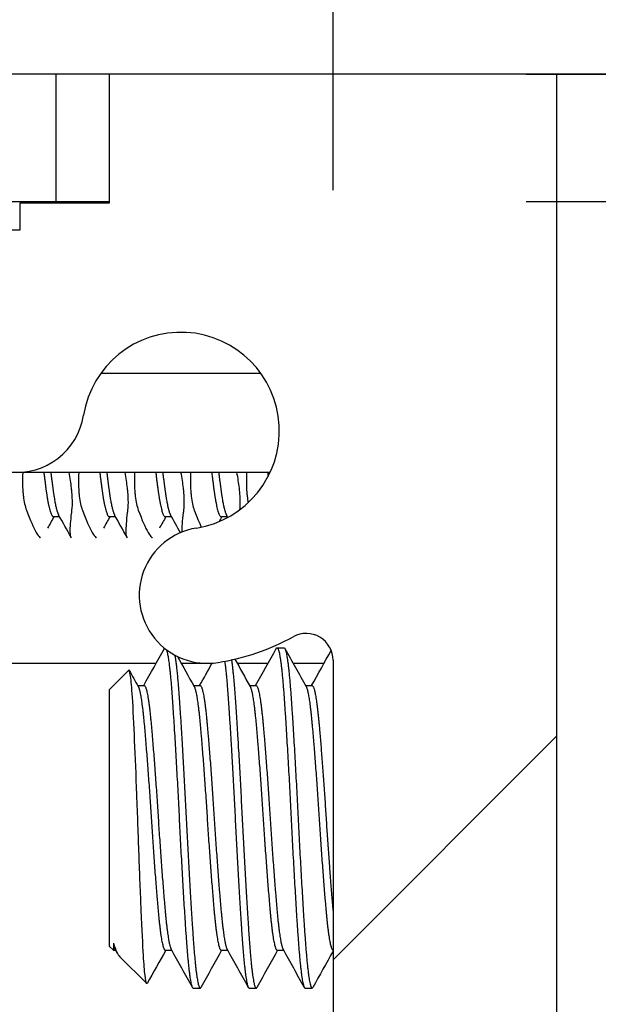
# Model space of a CAD drawing. Header units: millimetres. Extents: x 56 to 1798, y 64 to 1375.
# Tile 30 of 81: x 647 to 655, y 1249 to 1263. Entities that reach past the tile are written whole.
import ezdxf

# ---------------------------------------------------------------- set-up
doc = ezdxf.new("R2010")
doc.units = ezdxf.units.MM
doc.header["$LTSCALE"] = 6.666667
for name, color, linetype, lineweight in [('Dimension (ANSI)', 7, 'Continuous', 25), ('Hatch (ANSI)', 7, 'Continuous', 18), ('Visible (ANSI)', 7, 'Continuous', 25)]:
    doc.layers.add(name, color=color, linetype=linetype, lineweight=lineweight)
doc.styles.add('Note Text (ANSI)', font='tahoma.ttf')
doc.dimstyles.new('Default - mm (ANSI)', dxfattribs={"dimscale": 6.666667, "dimtxt": 1.75, "dimasz": 1.5, "dimexe": 2, "dimexo": 1, "dimgap": 0.8, "dimtad": 0, "dimtih": 1, "dimtoh": 1, "dimrnd": 1e-08, "dimzin": 0, "dimdsep": 46, "dimtxsty": 'Note Text (ANSI)', "dimblk": 'Filled-2', "dimcen": 0.09, "dimdle": 10, "dimclrd": 256, "dimclre": 256, "dimclrt": 256, "dimadec": 1, "dimazin": 0, "dimtfac": 1.741714, "dimtofl": 0, "dimtmove": 0, "dimatfit": 3, "dimldrblk": 'Filled-1', "dimfxl": 1, "dimtolj": 1, "dimtzin": 0, "dimlwd": -1, "dimlwe": -1, "dimarcsym": 0})

# ---------------------------------------------------------------- blocks, each defined once
blk = doc.blocks.new('Filled-2')
at = {"color": 0}
for p, q in [((0, 0), (-1, 0.1667)), ((-1, 0.1667), (-1, -0.1667)), ((-1, 0), (0, 0)), ((-1, -0.1667), (0, 0))]:
    blk.add_line(p, q, dxfattribs=at)
at = {"color": 0, "flags": 128}
blk.add_lwpolyline([(-1, -0.1667), (0, 0), (-1, 0.1667), (-1, -0.1667)], dxfattribs=at)
at = {"color": 0}
blk.add_solid([(-1, -0.1667), (0, 0), (-1, 0.1667), (-1, -0.1667)], dxfattribs=at)
blk = doc.blocks.new('*D14')
at = {"layer": 'Defpoints', "color": 0, "transparency": 16777216}
for p in [(651.04, 1320.637), (235.74, 1253.97), (651.04, 1253.97)]:
    blk.add_point(p, dxfattribs=at)
at = {"layer": 'Dimension (ANSI)', "transparency": 16777216}
for p, q in [((235.74, 1260.637), (235.74, 1333.97)), ((651.04, 1260.637), (651.04, 1333.97)), ((245.74, 1320.637), (395.738, 1320.637)), ((641.04, 1320.637), (491.041, 1320.637))]:
    blk.add_line(p, q, dxfattribs=at)
at = {"layer": 'Dimension (ANSI)', "transparency": 16777216, "xscale": 10, "yscale": 10, "zscale": 10, "rotation": 180}
blk.add_blockref('Filled-2', (235.74, 1320.637), dxfattribs=at)
at = {"layer": 'Dimension (ANSI)', "transparency": 16777216, "xscale": 10, "yscale": 10, "zscale": 10}
blk.add_blockref('Filled-2', (651.04, 1320.637), dxfattribs=at)
at = {"layer": 'Dimension (ANSI)', "transparency": 16777216, "char_height": 11.66667, "attachment_point": 5, "style": 'Note Text (ANSI)'}
for s, insert in [('\\A1; 415.30 mm', (443.39, 1332.046)), ('\\A1;[16.350 in]', (443.39, 1307.672))]:
    blk.add_mtext(s, dxfattribs=dict(at, insert=insert))
blk = doc.blocks.new('Filled-1')
at = {"color": 0}
for p, q in [((0, 0), (-1, 0.3333)), ((-1, 0.3333), (-1, -0.3333)), ((-1, 0), (0, 0)), ((-1, -0.3333), (0, 0))]:
    blk.add_line(p, q, dxfattribs=at)
at = {"color": 0, "flags": 128}
blk.add_lwpolyline([(-1, -0.3333), (0, 0), (-1, 0.3333), (-1, -0.3333)], dxfattribs=at)
at = {"color": 0}
blk.add_solid([(-1, -0.3333), (0, 0), (-1, 0.3333), (-1, -0.3333)], dxfattribs=at)
blk = doc.blocks.new('*D15')
at = {"layer": 'Defpoints', "color": 0, "transparency": 16777216}
for p in [(647.11, 1262.28), (647.11, 1260.476), (689.628, 1260.476)]:
    blk.add_point(p, dxfattribs=at)
at = {"layer": 'Dimension (ANSI)', "transparency": 16777216}
for p, q in [((689.628, 1272.28), (689.628, 1313.055)), ((689.628, 1313.055), (699.628, 1313.055)), ((653.777, 1262.28), (702.961, 1262.28)), ((653.777, 1260.476), (702.961, 1260.476)), ((689.628, 1250.476), (689.628, 1240.476))]:
    blk.add_line(p, q, dxfattribs=at)
at = {"layer": 'Dimension (ANSI)', "transparency": 16777216, "xscale": 10, "yscale": 10, "zscale": 10}
for p, rotation in [((689.628, 1262.28), 270), ((689.628, 1260.476), 90)]:
    blk.add_blockref('Filled-2', p, dxfattribs=dict(at, rotation=rotation))
at = {"layer": 'Dimension (ANSI)', "transparency": 16777216, "char_height": 11.66667, "attachment_point": 5, "style": 'Note Text (ANSI)'}
for s, insert in [('\\A1; 1.80 mm', (738.567, 1324.488)), ('\\A1;[0.071 in]', (738.567, 1300.09))]:
    blk.add_mtext(s, dxfattribs=dict(at, insert=insert))

msp = doc.modelspace()

# ---------------------------------------------------------------- hatches: boundary and pattern name
at = {"layer": 'Hatch (ANSI)'}
h = msp.add_hatch(dxfattribs=at)
h.set_pattern_fill('ANSI31', color=256, scale=169.333333, angle=15, style=0)
h.set_pattern_definition([(60, (0, 0), (-18.33087, 10.58333), [])])
h.paths.add_polyline_path([(239.6688, 1262.2795), (239.6688, 1260.4761), (647.1102, 1260.4761), (647.1102, 1262.2795)])
h = msp.add_hatch(dxfattribs=at)
h.set_pattern_fill('ANSI31', color=256, scale=169.333333, style=0)
h.set_pattern_definition([(45, (0, 0), (-14.9671, 14.9671), [])])
edge = h.paths.add_edge_path()
edge.add_line((647.8645, 1220.4205), (647.8645, 1218.5915))
edge.add_line((647.8645, 1218.5915), (654.2145, 1218.5915))
edge.add_line((654.2145, 1218.5915), (654.2145, 1262.2795))
edge.add_line((654.2145, 1262.2795), (647.8645, 1262.2795))
edge.add_line((647.8645, 1262.2795), (647.8645, 1260.4505))
edge.add_line((647.8645, 1260.4505), (646.5945, 1260.4505))
edge.add_line((646.5945, 1260.4505), (646.5945, 1260.0695))
edge.add_line((646.5945, 1260.0695), (637.7045, 1260.0695))
edge.add_line((637.7045, 1260.0695), (637.7045, 1258.0375))
edge.add_line((637.7045, 1258.0375), (645.2032, 1258.0375))
edge.add_ellipse((645.2032, 1257.6565), major_axis=(0.381, 0), ratio=1, start_angle=357.54327, end_angle=450, ccw=False)
edge.add_ellipse((646.5482, 1257.5988), major_axis=(-0.0414, -0.9643), ratio=1, start_angle=270, end_angle=443.33968)
edge.add_ellipse((648.8805, 1257.2245), major_axis=(0.2214, 1.3794), ratio=1, start_angle=198.23411, end_angle=450, ccw=False)
edge.add_ellipse((649.2548, 1254.8921), major_axis=(-0.1529, 0.953), ratio=1, start_angle=0, end_angle=180)
edge.add_ellipse((648.8805, 1257.2245), major_axis=(3.2854, 0.5272), ratio=1, start_angle=270, end_angle=289.53257)
edge.add_ellipse((650.6585, 1253.9701), major_axis=(0.3344, 0.1827), ratio=1, start_angle=331.35038, end_angle=450, ccw=False)
edge.add_line((651.0395, 1253.9701), (651.0395, 1226.9009))
edge.add_ellipse((650.6585, 1226.9009), major_axis=(0, -0.381), ratio=1, start_angle=331.35038, end_angle=450, ccw=False)
edge.add_ellipse((648.8805, 1223.6465), major_axis=(-2.92, 1.5953), ratio=1, start_angle=270, end_angle=289.53257)
edge.add_ellipse((649.2548, 1225.9789), major_axis=(-0.953, 0.1529), ratio=1, start_angle=270, end_angle=450)
edge.add_ellipse((648.8805, 1223.6465), major_axis=(1.3794, -0.2214), ratio=1, start_angle=198.23411, end_angle=450, ccw=False)
edge.add_ellipse((646.5482, 1223.2722), major_axis=(-0.1529, 0.953), ratio=1, start_angle=270, end_angle=443.33968)
edge.add_ellipse((645.2032, 1223.2145), major_axis=(0.0163, -0.3806), ratio=1, start_angle=357.54327, end_angle=450, ccw=False)
edge.add_line((645.2032, 1222.8335), (637.7045, 1222.8335))
edge.add_line((637.7045, 1222.8335), (637.7045, 1220.8015))
edge.add_line((637.7045, 1220.8015), (646.5945, 1220.8015))
edge.add_line((646.5945, 1220.8015), (646.5945, 1220.4205))
edge.add_line((646.5945, 1220.4205), (647.8645, 1220.4205))

# ---------------------------------------------------------------- linework, layer by layer
at = {"layer": 'Visible (ANSI)'}
for p, q in [((647.1102, 1262.2795), (239.6688, 1262.2795)), ((647.1102, 1260.4761), (647.1102, 1262.2795)), ((647.8645, 1262.2795), (647.1102, 1262.2795)), ((654.2145, 1262.2795), (647.8645, 1262.2795)), ((647.8645, 1262.2795), (647.8645, 1260.4505)), ((654.2145, 1262.2855), (654.2145, 1262.2795)), ((654.2145, 1262.2855), (655.3895, 1262.2855)), ((654.2145, 1218.5915), (654.2145, 1262.2795)), ((239.6688, 1260.4761), (647.1102, 1260.4761)), ((647.8645, 1260.4505), (646.5945, 1260.4505)), ((646.5945, 1260.4505), (646.5945, 1260.0695)), ((647.1102, 1260.4761), (647.8645, 1260.4761)), ((646.5945, 1260.0695), (637.7045, 1260.0695)), ((650.0166, 1258.0375), (647.7445, 1258.0375)), ((650.1464, 1256.6336), (641.8039, 1256.6336)), ((647.0708, 1256.0089), (647.1588, 1256.0089)), ((647.8645, 1256.0089), (647.9526, 1256.0089)), ((648.6583, 1256.0089), (648.7463, 1256.0089)), ((649.452, 1256.0089), (649.5401, 1256.0089)), ((650.2458, 1254.1485), (650.345, 1254.1485)), ((648.5294, 1253.9269), (641.9922, 1253.9269)), ((649.3231, 1253.9269), (648.8864, 1253.9269)), ((650.1169, 1253.9269), (649.6802, 1253.9269)), ((650.9106, 1253.9269), (650.4739, 1253.9269)), ((651.0395, 1253.9701), (651.0395, 1226.9009)), ((647.8645, 1253.5532), (648.1407, 1253.8293)), ((648.2686, 1253.6115), (648.3606, 1253.6115)), ((649.0623, 1253.6115), (649.1544, 1253.6115)), ((649.8561, 1253.6115), (649.9481, 1253.6115)), ((650.6498, 1253.6115), (650.7419, 1253.6115)), ((647.8645, 1253.5532), (647.8645, 1249.9178)), ((647.9229, 1249.9579), (647.9229, 1249.8595)), ((647.8645, 1249.9178), (647.9229, 1249.8595)), ((647.9229, 1249.8595), (647.9566, 1249.8595)), ((647.9829, 1249.8124), (647.9491, 1249.8729)), ((648.6583, 1249.8595), (648.7503, 1249.8595)), ((649.452, 1249.8595), (649.5441, 1249.8595)), ((650.2458, 1249.8595), (650.3378, 1249.8595)), ((648.0146, 1249.7677), (648.396, 1249.3863)), ((649.0552, 1249.3225), (649.1544, 1249.3225)), ((649.8489, 1249.3225), (649.9481, 1249.3225)), ((650.6427, 1249.3225), (650.7419, 1249.3225))]:
    msp.add_line(p, q, dxfattribs=at)
for centre, radius, start, end in [((648.8805, 1257.2245), 1.397, 279.11705, 170.88295), ((646.5482, 1257.5988), 0.9652, 177.54327, 350.88295), ((649.2548, 1254.8921), 0.9652, 99.11705, 279.11705), ((648.8805, 1257.2245), 3.3274, 279.11705, 298.64962), ((650.6585, 1253.9701), 0.381, 0, 118.64962)]:
    msp.add_arc(centre, radius, start, end, dxfattribs=at)
for points, knots in [([(646.6377, 1256.6336), (646.6347, 1256.5741), (646.6339, 1256.5156), (646.636, 1256.4317), (646.6372, 1256.4048), (646.6394, 1256.3713), (646.6399, 1256.3641), (646.6406, 1256.3553), (646.6408, 1256.3537), (646.641, 1256.3511), (646.6411, 1256.3502), (646.6412, 1256.3489), (646.6412, 1256.3486), (646.6412, 1256.3482)], [-0.030535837, -0.030535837, -0.030535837, -0.030535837, -0.012483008, -0.012483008, -0.003628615, -0.003628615, -0.001159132, -0.001159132, -0.00059496, -0.00059496, -0.000274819, -0.000274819, -0.000152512, -0.000152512, -0.000152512, -0.000152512]), ([(647.3358, 1256.3482), (647.3358, 1256.3483), (647.3357, 1256.3483), (647.3357, 1256.3489), (647.3357, 1256.3495), (647.3355, 1256.3511), (647.3354, 1256.3521), (647.3352, 1256.3553), (647.335, 1256.3573), (647.3338, 1256.3704), (647.3327, 1256.3815), (647.3308, 1256.3993), (647.3301, 1256.4057), (647.3214, 1256.483), (647.3097, 1256.5577), (647.2946, 1256.6336)], [-0.034842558, -0.034842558, -0.034842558, -0.034842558, -0.03481885, -0.03481885, -0.034633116, -0.034633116, -0.034264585, -0.034264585, -0.033549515, -0.033549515, -0.029765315, -0.029765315, -0.027595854, -0.027595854, -0.004132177, -0.004132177, -0.004132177, -0.004132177]), ([(647.4315, 1256.6336), (647.4285, 1256.5741), (647.4276, 1256.5156), (647.4297, 1256.4317), (647.4309, 1256.4048), (647.4332, 1256.3713), (647.4337, 1256.3641), (647.4344, 1256.3553), (647.4345, 1256.3537), (647.4347, 1256.3511), (647.4348, 1256.3502), (647.4349, 1256.3489), (647.4349, 1256.3486), (647.435, 1256.3482)], [-0.030535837, -0.030535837, -0.030535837, -0.030535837, -0.012483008, -0.012483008, -0.003628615, -0.003628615, -0.001159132, -0.001159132, -0.00059496, -0.00059496, -0.000274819, -0.000274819, -0.000152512, -0.000152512, -0.000152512, -0.000152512]), ([(648.1295, 1256.3482), (648.1295, 1256.3483), (648.1295, 1256.3483), (648.1294, 1256.3489), (648.1294, 1256.3495), (648.1293, 1256.3511), (648.1292, 1256.3521), (648.1289, 1256.3553), (648.1287, 1256.3573), (648.1275, 1256.3704), (648.1265, 1256.3815), (648.1246, 1256.3993), (648.1239, 1256.4057), (648.1151, 1256.483), (648.1035, 1256.5577), (648.0884, 1256.6336)], [-0.034842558, -0.034842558, -0.034842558, -0.034842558, -0.03481885, -0.03481885, -0.034633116, -0.034633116, -0.034264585, -0.034264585, -0.033549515, -0.033549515, -0.029765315, -0.029765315, -0.027595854, -0.027595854, -0.004132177, -0.004132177, -0.004132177, -0.004132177]), ([(648.2252, 1256.6336), (648.2222, 1256.5741), (648.2214, 1256.5156), (648.2235, 1256.4317), (648.2247, 1256.4048), (648.2269, 1256.3713), (648.2274, 1256.3641), (648.2281, 1256.3553), (648.2283, 1256.3537), (648.2285, 1256.3511), (648.2286, 1256.3502), (648.2287, 1256.3489), (648.2287, 1256.3486), (648.2287, 1256.3482)], [-0.030535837, -0.030535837, -0.030535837, -0.030535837, -0.012483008, -0.012483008, -0.003628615, -0.003628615, -0.001159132, -0.001159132, -0.00059496, -0.00059496, -0.000274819, -0.000274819, -0.000152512, -0.000152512, -0.000152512, -0.000152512]), ([(648.9233, 1256.3482), (648.9233, 1256.3483), (648.9232, 1256.3483), (648.9232, 1256.3489), (648.9232, 1256.3495), (648.923, 1256.3511), (648.9229, 1256.3521), (648.9227, 1256.3553), (648.9225, 1256.3573), (648.9213, 1256.3704), (648.9202, 1256.3815), (648.9183, 1256.3993), (648.9176, 1256.4057), (648.9089, 1256.483), (648.8972, 1256.5577), (648.8821, 1256.6336)], [-0.034842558, -0.034842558, -0.034842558, -0.034842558, -0.03481885, -0.03481885, -0.034633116, -0.034633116, -0.034264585, -0.034264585, -0.033549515, -0.033549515, -0.029765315, -0.029765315, -0.027595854, -0.027595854, -0.004132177, -0.004132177, -0.004132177, -0.004132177]), ([(649.019, 1256.6336), (649.016, 1256.5741), (649.0151, 1256.5156), (649.0172, 1256.4317), (649.0184, 1256.4048), (649.0207, 1256.3713), (649.0212, 1256.3641), (649.0219, 1256.3553), (649.022, 1256.3537), (649.0222, 1256.3511), (649.0223, 1256.3502), (649.0224, 1256.3489), (649.0224, 1256.3486), (649.0225, 1256.3482)], [-0.030535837, -0.030535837, -0.030535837, -0.030535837, -0.012483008, -0.012483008, -0.003628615, -0.003628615, -0.001159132, -0.001159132, -0.00059496, -0.00059496, -0.000274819, -0.000274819, -0.000152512, -0.000152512, -0.000152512, -0.000152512]), ([(649.717, 1256.3482), (649.717, 1256.3483), (649.717, 1256.3483), (649.7169, 1256.3489), (649.7169, 1256.3495), (649.7168, 1256.3511), (649.7167, 1256.3521), (649.7164, 1256.3553), (649.7162, 1256.3573), (649.715, 1256.3704), (649.714, 1256.3815), (649.7121, 1256.3993), (649.7114, 1256.4057), (649.7026, 1256.483), (649.691, 1256.5577), (649.6759, 1256.6336)], [-0.034842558, -0.034842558, -0.034842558, -0.034842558, -0.03481885, -0.03481885, -0.034633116, -0.034633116, -0.034264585, -0.034264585, -0.033549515, -0.033549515, -0.029765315, -0.029765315, -0.027595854, -0.027595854, -0.004132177, -0.004132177, -0.004132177, -0.004132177]), ([(649.8127, 1256.6336), (649.8097, 1256.5741), (649.8089, 1256.5156), (649.811, 1256.4317), (649.8122, 1256.4048), (649.8144, 1256.3713), (649.8149, 1256.3641), (649.8156, 1256.3553), (649.8158, 1256.3537), (649.816, 1256.3511), (649.8161, 1256.3502), (649.8162, 1256.3489), (649.8162, 1256.3486), (649.8162, 1256.3482)], [-0.030535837, -0.030535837, -0.030535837, -0.030535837, -0.012483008, -0.012483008, -0.003628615, -0.003628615, -0.001159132, -0.001159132, -0.00059496, -0.00059496, -0.000274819, -0.000274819, -0.000152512, -0.000152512, -0.000152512, -0.000152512]), ([(646.6412, 1256.3482), (646.6412, 1256.3482), (646.6412, 1256.3481), (646.6413, 1256.3476), (646.6413, 1256.3471), (646.6414, 1256.3457), (646.6415, 1256.3447), (646.6418, 1256.3419), (646.6419, 1256.3401), (646.6429, 1256.3292), (646.6438, 1256.3203), (646.6453, 1256.3063), (646.6459, 1256.3012), (646.6558, 1256.2183), (646.6703, 1256.1518), (646.6898, 1256.0994)], [-0.03487928, -0.03487928, -0.03487928, -0.03487928, -0.034868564, -0.034868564, -0.034697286, -0.034697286, -0.034360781, -0.034360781, -0.03372217, -0.03372217, -0.03054936, -0.03054936, -0.028690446, -0.028690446, -0.000157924, -0.000157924, -0.000157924, -0.000157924]), ([(647.3363, 1256.0994), (647.3415, 1256.1406), (647.3432, 1256.1905), (647.341, 1256.2704), (647.3398, 1256.2944), (647.3375, 1256.326), (647.337, 1256.3326), (647.3364, 1256.3409), (647.3362, 1256.3426), (647.336, 1256.3452), (647.3359, 1256.3462), (647.3358, 1256.3475), (647.3358, 1256.3479), (647.3358, 1256.3482)], [-0.034472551, -0.034472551, -0.034472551, -0.034472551, -0.012435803, -0.012435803, -0.003526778, -0.003526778, -0.001193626, -0.001193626, -0.00060916, -0.00060916, -0.000268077, -0.000268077, -0.000152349, -0.000152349, -0.000152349, -0.000152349]), ([(647.435, 1256.3482), (647.435, 1256.3482), (647.435, 1256.3481), (647.435, 1256.3476), (647.4351, 1256.3471), (647.4352, 1256.3457), (647.4353, 1256.3447), (647.4355, 1256.3419), (647.4357, 1256.3401), (647.4367, 1256.3292), (647.4376, 1256.3203), (647.4391, 1256.3063), (647.4397, 1256.3012), (647.4496, 1256.2183), (647.4641, 1256.1518), (647.4835, 1256.0994)], [-0.03487928, -0.03487928, -0.03487928, -0.03487928, -0.034868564, -0.034868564, -0.034697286, -0.034697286, -0.034360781, -0.034360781, -0.03372217, -0.03372217, -0.03054936, -0.03054936, -0.028690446, -0.028690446, -0.000157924, -0.000157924, -0.000157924, -0.000157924]), ([(648.1301, 1256.0994), (648.1352, 1256.1406), (648.137, 1256.1905), (648.1347, 1256.2704), (648.1335, 1256.2944), (648.1313, 1256.326), (648.1308, 1256.3326), (648.1301, 1256.3409), (648.13, 1256.3426), (648.1298, 1256.3452), (648.1297, 1256.3462), (648.1296, 1256.3475), (648.1295, 1256.3479), (648.1295, 1256.3482)], [-0.034472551, -0.034472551, -0.034472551, -0.034472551, -0.012435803, -0.012435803, -0.003526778, -0.003526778, -0.001193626, -0.001193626, -0.00060916, -0.00060916, -0.000268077, -0.000268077, -0.000152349, -0.000152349, -0.000152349, -0.000152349]), ([(648.2287, 1256.3482), (648.2287, 1256.3482), (648.2287, 1256.3481), (648.2288, 1256.3476), (648.2288, 1256.3471), (648.2289, 1256.3457), (648.229, 1256.3447), (648.2293, 1256.3419), (648.2294, 1256.3401), (648.2304, 1256.3292), (648.2313, 1256.3203), (648.2328, 1256.3063), (648.2334, 1256.3012), (648.2433, 1256.2183), (648.2578, 1256.1518), (648.2773, 1256.0994)], [-0.03487928, -0.03487928, -0.03487928, -0.03487928, -0.034868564, -0.034868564, -0.034697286, -0.034697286, -0.034360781, -0.034360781, -0.03372217, -0.03372217, -0.03054936, -0.03054936, -0.028690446, -0.028690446, -0.000157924, -0.000157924, -0.000157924, -0.000157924]), ([(648.9238, 1256.0994), (648.929, 1256.1406), (648.9307, 1256.1905), (648.9285, 1256.2704), (648.9273, 1256.2944), (648.925, 1256.326), (648.9245, 1256.3326), (648.9239, 1256.3409), (648.9237, 1256.3426), (648.9235, 1256.3452), (648.9234, 1256.3462), (648.9233, 1256.3475), (648.9233, 1256.3479), (648.9233, 1256.3482)], [-0.034472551, -0.034472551, -0.034472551, -0.034472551, -0.012435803, -0.012435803, -0.003526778, -0.003526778, -0.001193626, -0.001193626, -0.00060916, -0.00060916, -0.000268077, -0.000268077, -0.000152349, -0.000152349, -0.000152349, -0.000152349]), ([(649.0225, 1256.3482), (649.0225, 1256.3482), (649.0225, 1256.3481), (649.0225, 1256.3476), (649.0226, 1256.3471), (649.0227, 1256.3457), (649.0228, 1256.3447), (649.023, 1256.3419), (649.0232, 1256.3401), (649.0242, 1256.3292), (649.0251, 1256.3203), (649.0266, 1256.3063), (649.0272, 1256.3012), (649.0371, 1256.2183), (649.0516, 1256.1518), (649.071, 1256.0994)], [-0.03487928, -0.03487928, -0.03487928, -0.03487928, -0.034868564, -0.034868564, -0.034697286, -0.034697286, -0.034360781, -0.034360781, -0.03372217, -0.03372217, -0.03054936, -0.03054936, -0.028690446, -0.028690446, -0.000157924, -0.000157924, -0.000157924, -0.000157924]), ([(649.7184, 1256.1067), (649.7229, 1256.1465), (649.7244, 1256.1938), (649.7222, 1256.2704), (649.721, 1256.2944), (649.7188, 1256.326), (649.7183, 1256.3326), (649.7176, 1256.3409), (649.7175, 1256.3426), (649.7173, 1256.3452), (649.7172, 1256.3462), (649.7171, 1256.3475), (649.717, 1256.3479), (649.717, 1256.3482)], [-0.033191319, -0.033191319, -0.033191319, -0.033191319, -0.012435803, -0.012435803, -0.003526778, -0.003526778, -0.001193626, -0.001193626, -0.00060916, -0.00060916, -0.000268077, -0.000268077, -0.000152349, -0.000152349, -0.000152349, -0.000152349]), ([(649.8162, 1256.3482), (649.8162, 1256.3482), (649.8162, 1256.3481), (649.8163, 1256.3476), (649.8163, 1256.3471), (649.8164, 1256.3457), (649.8165, 1256.3447), (649.8168, 1256.3419), (649.8169, 1256.3401), (649.8179, 1256.3292), (649.8188, 1256.3203), (649.8203, 1256.3063), (649.8209, 1256.3012), (649.8254, 1256.2638), (649.8301, 1256.2334), (649.8358, 1256.2051)], [-0.03487928, -0.03487928, -0.03487928, -0.03487928, -0.034868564, -0.034868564, -0.034697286, -0.034697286, -0.034360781, -0.034360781, -0.03372217, -0.03372217, -0.03054936, -0.03054936, -0.028690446, -0.028690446, -0.0168289, -0.0168289, -0.0168289, -0.0168289]), ([(646.6898, 1256.0994), (646.7425, 1255.9576), (646.79, 1255.8501), (646.8489, 1255.7493), (646.8663, 1255.7259), (646.8832, 1255.711), (646.8859, 1255.7089), (646.8885, 1255.7073)], [-0.27728151, -0.27728151, -0.27728151, -0.27728151, -0.19948661, -0.19948661, -0.16009929, -0.16009929, -0.15219723, -0.15219723, -0.15219723, -0.15219723]), ([(647.3295, 1255.7073), (647.3188, 1255.7177), (647.3127, 1255.7464), (647.3101, 1255.8544), (647.3176, 1255.9453), (647.3334, 1256.0757), (647.3348, 1256.0874), (647.3363, 1256.0994)], [-0.12344145, -0.12344145, -0.12344145, -0.12344145, -0.07290652, -0.07290652, -0.00664461, -0.00664461, -0.00025435, -0.00025435, -0.00025435, -0.00025435]), ([(647.4835, 1256.0994), (647.5362, 1255.9576), (647.5838, 1255.8501), (647.6427, 1255.7493), (647.66, 1255.7259), (647.6769, 1255.711), (647.6797, 1255.7089), (647.6822, 1255.7073)], [-0.27728151, -0.27728151, -0.27728151, -0.27728151, -0.19948661, -0.19948661, -0.16009929, -0.16009929, -0.15219723, -0.15219723, -0.15219723, -0.15219723]), ([(648.1232, 1255.7073), (648.1126, 1255.7177), (648.1064, 1255.7464), (648.1038, 1255.8544), (648.1113, 1255.9453), (648.1272, 1256.0757), (648.1286, 1256.0874), (648.1301, 1256.0994)], [-0.12344145, -0.12344145, -0.12344145, -0.12344145, -0.07290652, -0.07290652, -0.00664461, -0.00664461, -0.00025435, -0.00025435, -0.00025435, -0.00025435]), ([(648.2773, 1256.0994), (648.33, 1255.9576), (648.3775, 1255.8501), (648.4364, 1255.7493), (648.4538, 1255.7259), (648.4707, 1255.711), (648.4734, 1255.7089), (648.476, 1255.7073)], [-0.27728151, -0.27728151, -0.27728151, -0.27728151, -0.19948661, -0.19948661, -0.16009929, -0.16009929, -0.15219723, -0.15219723, -0.15219723, -0.15219723]), ([(648.8991, 1255.7894), (648.8991, 1255.7906), (648.8991, 1255.7919), (648.8976, 1255.8544), (648.9051, 1255.9453), (648.9209, 1256.0757), (648.9223, 1256.0874), (648.9238, 1256.0994)], [-0.074273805, -0.074273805, -0.074273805, -0.074273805, -0.07290652, -0.07290652, -0.006644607, -0.006644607, -0.00025435, -0.00025435, -0.00025435, -0.00025435]), ([(648.396, 1249.3863), (648.3869, 1249.3955), (648.379, 1249.4509), (648.3654, 1249.5706), (648.3577, 1249.6658), (648.3405, 1249.9374), (648.3306, 1250.1463), (648.3135, 1250.5456), (648.3082, 1250.6747), (648.2923, 1251.0717), (648.2818, 1251.3517), (648.2668, 1251.78), (648.2617, 1251.9245), (648.2463, 1252.3394), (648.2357, 1252.5993), (648.2152, 1253.0557), (648.2051, 1253.2731), (648.1849, 1253.5797), (648.176, 1253.679), (648.1562, 1253.822), (648.1472, 1253.8359), (648.1407, 1253.8293)], [-0.53135799, -0.53135799, -0.53135799, -0.53135799, -0.48495847, -0.48495847, -0.42525004, -0.42525004, -0.35006367, -0.35006367, -0.31711145, -0.31711145, -0.25296075, -0.25296075, -0.22004808, -0.22004808, -0.15737762, -0.15737762, -0.09767705, -0.09767705, -0.05355355, -0.05355355, -0.000001, -0.000001, -0.000001, -0.000001])]:
    msp.add_open_spline(points, degree=3, knots=knots, dxfattribs=at)
for points, weights, knots in [([(646.9368, 1256.6336), (646.9548, 1256.4851), (646.9716, 1256.3649), (647.0212, 1256.0089), (647.0708, 1256.0089)], [0.965122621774, 0.972946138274, 1, 0.923879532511, 1], [0.256197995, 0.256197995, 0.256197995, 0.259615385, 0.259615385, 0.269230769, 0.269230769, 0.269230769]), ([(647.036, 1256.6336), (647.0541, 1256.4851), (647.0708, 1256.3649), (647.1078, 1256.0994), (647.147, 1256.0299)], [0.965122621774, 0.972946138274, 1, 0.942105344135, 0.972276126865], [0.256197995, 0.256197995, 0.256197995, 0.259615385, 0.259615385, 0.266928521, 0.266928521, 0.266928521]), ([(647.7306, 1256.6336), (647.7486, 1256.4851), (647.7653, 1256.3649), (647.8149, 1256.0089), (647.8645, 1256.0089)], [0.965122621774, 0.972946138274, 1, 0.923879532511, 1], [0.333121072, 0.333121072, 0.333121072, 0.336538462, 0.336538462, 0.346153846, 0.346153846, 0.346153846]), ([(647.8298, 1256.6336), (647.8478, 1256.4851), (647.8645, 1256.3649), (647.9015, 1256.0994), (647.9407, 1256.0299)], [0.965122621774, 0.972946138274, 1, 0.942105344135, 0.972276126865], [0.333121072, 0.333121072, 0.333121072, 0.336538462, 0.336538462, 0.343851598, 0.343851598, 0.343851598]), ([(648.5243, 1256.6336), (648.5423, 1256.4851), (648.5591, 1256.3649), (648.6087, 1256.0089), (648.6583, 1256.0089)], [0.965122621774, 0.972946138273, 1, 0.923879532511, 1], [0.410044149, 0.410044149, 0.410044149, 0.413461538, 0.413461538, 0.423076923, 0.423076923, 0.423076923]), ([(648.6235, 1256.6336), (648.6416, 1256.4851), (648.6583, 1256.3649), (648.6953, 1256.0994), (648.7345, 1256.0299)], [0.965122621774, 0.972946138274, 1, 0.942105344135, 0.972276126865], [0.410044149, 0.410044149, 0.410044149, 0.413461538, 0.413461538, 0.420774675, 0.420774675, 0.420774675]), ([(649.3181, 1256.6336), (649.3361, 1256.4851), (649.3528, 1256.3649), (649.4024, 1256.0089), (649.452, 1256.0089)], [0.965122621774, 0.972946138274, 1, 0.923879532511, 1], [0.486967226, 0.486967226, 0.486967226, 0.490384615, 0.490384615, 0.5, 0.5, 0.5]), ([(649.4173, 1256.6336), (649.4353, 1256.4851), (649.452, 1256.3649), (649.489, 1256.0994), (649.5282, 1256.0299)], [0.965122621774, 0.972946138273, 1, 0.942105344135, 0.972276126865], [0.486967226, 0.486967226, 0.486967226, 0.490384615, 0.490384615, 0.497697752, 0.497697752, 0.497697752]), ([(650.2458, 1254.1485), (650.2954, 1254.1485), (650.345, 1253.4418), (650.3946, 1252.735), (650.4442, 1251.7355), (650.4938, 1250.736), (650.5434, 1250.0293), (650.5931, 1249.3225), (650.6427, 1249.3225)], [1, 0.923879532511, 1, 0.923879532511, 1, 0.923879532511, 1, 0.923879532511, 1], [0.230769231, 0.230769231, 0.230769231, 0.240384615, 0.240384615, 0.25, 0.25, 0.259615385, 0.259615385, 0.269230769, 0.269230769, 0.269230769]), ([(650.345, 1254.1485), (650.3946, 1254.1485), (650.4442, 1253.4418), (650.4938, 1252.735), (650.5434, 1251.7355), (650.5931, 1250.736), (650.6427, 1250.0293), (650.6923, 1249.3225), (650.7419, 1249.3225)], [1, 0.923879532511, 1, 0.923879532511, 1, 0.923879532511, 1, 0.923879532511, 1], [0.307692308, 0.307692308, 0.307692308, 0.317307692, 0.317307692, 0.326923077, 0.326923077, 0.336538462, 0.336538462, 0.346153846, 0.346153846, 0.346153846]), ([(648.6777, 1254.1185), (648.7187, 1253.9953), (648.7575, 1253.4418), (648.8071, 1252.735), (648.8567, 1251.7355), (648.9063, 1250.736), (648.9559, 1250.0293), (649.0056, 1249.3225), (649.0552, 1249.3225)], [0.97531518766, 0.939377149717, 1, 0.923879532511, 1, 0.923879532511, 1, 0.923879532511, 1], [0.078880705, 0.078880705, 0.078880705, 0.086538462, 0.086538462, 0.096153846, 0.096153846, 0.105769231, 0.105769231, 0.115384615, 0.115384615, 0.115384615]), ([(648.7946, 1254.0438), (648.8268, 1253.8681), (648.8567, 1253.4418), (648.9063, 1252.735), (648.9559, 1251.7355), (649.0056, 1250.736), (649.0552, 1250.0293), (649.1048, 1249.3225), (649.1544, 1249.3225)], [0.964204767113, 0.952655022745, 1, 0.923879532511, 1, 0.923879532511, 1, 0.923879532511, 1], [0.157481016, 0.157481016, 0.157481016, 0.163461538, 0.163461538, 0.173076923, 0.173076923, 0.182692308, 0.182692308, 0.192307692, 0.192307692, 0.192307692]), ([(649.5029, 1253.9558), (649.528, 1253.7726), (649.5513, 1253.4418), (649.6009, 1252.735), (649.6505, 1251.7355), (649.7001, 1250.736), (649.7497, 1250.0293), (649.7993, 1249.3225), (649.8489, 1249.3225)], [0.961962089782, 0.962861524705, 1, 0.923879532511, 1, 0.923879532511, 1, 0.923879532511, 1], [0.158770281, 0.158770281, 0.158770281, 0.163461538, 0.163461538, 0.173076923, 0.173076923, 0.182692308, 0.182692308, 0.192307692, 0.192307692, 0.192307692]), ([(649.5993, 1253.9757), (649.6259, 1253.7917), (649.6505, 1253.4418), (649.7001, 1252.735), (649.7497, 1251.7355), (649.7993, 1250.736), (649.8489, 1250.0293), (649.8985, 1249.3225), (649.9481, 1249.3225)], [0.961973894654, 0.960800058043, 1, 0.923879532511, 1, 0.923879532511, 1, 0.923879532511, 1], [0.235432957, 0.235432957, 0.235432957, 0.240384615, 0.240384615, 0.25, 0.25, 0.259615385, 0.259615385, 0.269230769, 0.269230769, 0.269230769]), ([(648.276, 1253.5981), (648.3192, 1253.5208), (648.3606, 1253.062), (648.4102, 1252.5126), (648.4599, 1251.7355), (648.5095, 1250.9584), (648.5591, 1250.409), (648.6087, 1249.8595), (648.6583, 1249.8595)], [0.980119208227, 0.935635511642, 1, 0.923879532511, 1, 0.923879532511, 1, 0.923879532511, 1], [0.078408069, 0.078408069, 0.078408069, 0.086538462, 0.086538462, 0.096153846, 0.096153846, 0.105769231, 0.105769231, 0.115384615, 0.115384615, 0.115384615]), ([(648.3606, 1253.6115), (648.4102, 1253.6115), (648.4599, 1253.062), (648.5095, 1252.5126), (648.5591, 1251.7355), (648.6087, 1250.9584), (648.6583, 1250.409), (648.6997, 1249.9502), (648.7429, 1249.8729)], [1, 0.923879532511, 1, 0.923879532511, 1, 0.923879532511, 1, 0.935635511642, 0.980119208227], [0.076923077, 0.076923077, 0.076923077, 0.086538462, 0.086538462, 0.096153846, 0.096153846, 0.105769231, 0.105769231, 0.113899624, 0.113899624, 0.113899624]), ([(649.0698, 1253.5981), (649.113, 1253.5208), (649.1544, 1253.062), (649.204, 1252.5126), (649.2536, 1251.7355), (649.3032, 1250.9584), (649.3528, 1250.409), (649.4024, 1249.8595), (649.452, 1249.8595)], [0.980119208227, 0.935635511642, 1, 0.923879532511, 1, 0.923879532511, 1, 0.923879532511, 1], [0.155331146, 0.155331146, 0.155331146, 0.163461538, 0.163461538, 0.173076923, 0.173076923, 0.182692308, 0.182692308, 0.192307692, 0.192307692, 0.192307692]), ([(649.1544, 1253.6115), (649.204, 1253.6115), (649.2536, 1253.062), (649.3032, 1252.5126), (649.3528, 1251.7355), (649.4024, 1250.9584), (649.452, 1250.409), (649.4935, 1249.9502), (649.5366, 1249.8729)], [1, 0.923879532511, 1, 0.923879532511, 1, 0.923879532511, 1, 0.935635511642, 0.980119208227], [0.153846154, 0.153846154, 0.153846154, 0.163461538, 0.163461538, 0.173076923, 0.173076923, 0.182692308, 0.182692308, 0.190822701, 0.190822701, 0.190822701]), ([(649.8635, 1253.5981), (649.9067, 1253.5208), (649.9481, 1253.062), (649.9977, 1252.5126), (650.0474, 1251.7355), (650.097, 1250.9584), (650.1466, 1250.409), (650.1962, 1249.8595), (650.2458, 1249.8595)], [0.980119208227, 0.935635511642, 1, 0.923879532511, 1, 0.923879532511, 1, 0.923879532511, 1], [0.232254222, 0.232254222, 0.232254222, 0.240384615, 0.240384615, 0.25, 0.25, 0.259615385, 0.259615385, 0.269230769, 0.269230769, 0.269230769]), ([(649.9481, 1253.6115), (649.9977, 1253.6115), (650.0474, 1253.062), (650.097, 1252.5126), (650.1466, 1251.7355), (650.1962, 1250.9584), (650.2458, 1250.409), (650.2872, 1249.9502), (650.3304, 1249.8729)], [1, 0.923879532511, 1, 0.923879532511, 1, 0.923879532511, 1, 0.935635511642, 0.980119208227], [0.230769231, 0.230769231, 0.230769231, 0.240384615, 0.240384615, 0.25, 0.25, 0.259615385, 0.259615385, 0.267745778, 0.267745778, 0.267745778]), ([(650.6573, 1253.5981), (650.7005, 1253.5208), (650.7419, 1253.062), (650.7915, 1252.5126), (650.8411, 1251.7355), (650.8907, 1250.9584), (650.9403, 1250.409), (650.9899, 1249.8595), (651.0395, 1249.8595)], [0.980119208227, 0.935635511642, 1, 0.923879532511, 1, 0.923879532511, 1, 0.923879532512, 1], [0.309177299, 0.309177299, 0.309177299, 0.317307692, 0.317307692, 0.326923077, 0.326923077, 0.336538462, 0.336538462, 0.346153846, 0.346153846, 0.346153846]), ([(650.7419, 1253.6115), (650.7915, 1253.6115), (650.8411, 1253.062), (650.8907, 1252.5126), (650.9403, 1251.7355), (650.9899, 1250.9584), (651.0395, 1250.409)], [1, 0.923879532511, 1, 0.923879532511, 1, 0.923879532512, 0.999999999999], [0.307692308, 0.307692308, 0.307692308, 0.317307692, 0.317307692, 0.326923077, 0.326923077, 0.336538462, 0.336538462, 0.336538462])]:
    msp.add_rational_spline(points, weights, degree=2, knots=knots, dxfattribs=at)
for points, weights in [([(650.1118, 1256.6336), (650.1153, 1256.6051), (650.1187, 1256.5775)], [0.965122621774, 0.966612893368, 0.968800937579]), ([(648.647, 1254.1382), (648.6479, 1254.1397), (648.6487, 1254.141)], [0.983969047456, 0.984972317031, 0.986021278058]), ([(650.2345, 1254.1382), (650.2403, 1254.1485), (650.2458, 1254.1485)], [0.983969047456, 0.990895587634, 1]), ([(647.9229, 1249.9579), (647.9362, 1249.896), (647.9491, 1249.8729)], [0.963029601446, 0.966390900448, 0.980119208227]), ([(649.1544, 1249.3225), (649.1599, 1249.3225), (649.1656, 1249.3328)], [1, 0.990895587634, 0.983969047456]), ([(649.9481, 1249.3225), (649.9537, 1249.3225), (649.9594, 1249.3328)], [1, 0.990895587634, 0.983969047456]), ([(650.7419, 1249.3225), (650.7474, 1249.3225), (650.7531, 1249.3328)], [1, 0.990895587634, 0.983969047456])]:
    msp.add_rational_spline(points, weights, degree=2, dxfattribs=at)
for points in [[(649.071, 1256.0994), (649.1072, 1256.0021), (649.1409, 1255.921), (649.1711, 1255.8581)], [(647.082, 1256.0089), (647.0513, 1255.9545), (647.0207, 1255.9001), (646.9902, 1255.8457)], [(647.3246, 1255.7139), (647.2655, 1255.8193), (647.2064, 1255.9246), (647.147, 1256.0299)], [(647.8757, 1256.0089), (647.8451, 1255.9545), (647.8145, 1255.9001), (647.7839, 1255.8457)], [(648.1184, 1255.7139), (648.0593, 1255.8193), (648.0001, 1255.9246), (647.9407, 1256.0299)], [(648.6695, 1256.0089), (648.6388, 1255.9545), (648.6082, 1255.9001), (648.5777, 1255.8457)], [(648.8753, 1255.7796), (648.8284, 1255.8631), (648.7815, 1255.9465), (648.7345, 1256.0299)], [(649.4632, 1256.0089), (649.4497, 1255.9849), (649.4362, 1255.961), (649.4227, 1255.937)], [(649.547, 1255.9967), (649.5407, 1256.0078), (649.5345, 1256.0188), (649.5282, 1256.0299)], [(648.3535, 1253.6115), (648.4514, 1253.787), (648.5493, 1253.9626), (648.647, 1254.1382)], [(649.941, 1253.6115), (650.0389, 1253.787), (650.1368, 1253.9626), (650.2345, 1254.1382)], [(650.3563, 1254.1382), (650.4565, 1253.9581), (650.5568, 1253.7781), (650.6573, 1253.5981)], [(648.8321, 1254.0244), (648.9113, 1253.8823), (648.9905, 1253.7402), (649.0698, 1253.5981)], [(650.7347, 1253.6115), (650.8275, 1253.7777), (650.9202, 1253.944), (651.0128, 1254.1104)], [(649.1472, 1253.6115), (649.2064, 1253.7175), (649.2655, 1253.8235), (649.3245, 1253.9295)], [(649.647, 1253.9866), (649.7191, 1253.8571), (649.7913, 1253.7276), (649.8635, 1253.5981)], [(648.149, 1253.8258), (648.1914, 1253.7499), (648.2337, 1253.674), (648.276, 1253.5981)], [(647.9229, 1249.9579), (647.9554, 1249.86), (647.9858, 1249.7966), (648.0146, 1249.7677)], [(648.6655, 1249.8595), (648.578, 1249.7029), (648.4907, 1249.5462), (648.4034, 1249.3895)], [(649.0439, 1249.3328), (648.9437, 1249.5129), (648.8434, 1249.6929), (648.7429, 1249.8729)], [(649.4592, 1249.8595), (649.3612, 1249.684), (649.2634, 1249.5084), (649.1656, 1249.3328)], [(649.8377, 1249.3328), (649.7374, 1249.5129), (649.6371, 1249.6929), (649.5366, 1249.8729)], [(650.253, 1249.8595), (650.155, 1249.684), (650.0572, 1249.5084), (649.9594, 1249.3328)], [(650.6314, 1249.3328), (650.5312, 1249.5129), (650.4309, 1249.6929), (650.3304, 1249.8729)], [(651.0395, 1249.8467), (650.944, 1249.6754), (650.8485, 1249.5041), (650.7531, 1249.3328)], [(648.4034, 1249.3893), (648.4005, 1249.384), (648.398, 1249.3844), (648.396, 1249.3863)]]:
    msp.add_open_spline(points, degree=3, dxfattribs=at)

# ---------------------------------------------------------------- dimensions: what is measured, and where the dimension line sits
at = {"layer": 'Dimension (ANSI)'}
dim = msp.add_linear_dim(base=(651.0395, 1320.6368), p1=(235.7395, 1253.9701), p2=(651.0395, 1253.9701), text=' <> mm\\X[16.350 in]', dimstyle='Default - mm (ANSI)', override={"dimgap": 0.8, "dimtih": 0, "dimtoh": 0, "dimdec": 2, "dimpost": '', "dimtol": 0, "dimlim": 0, "dimtp": 0, "dimtm": 0, "dimtdec": 2, "dimatfit": 1}, dxfattribs=at)
dim.commit()
dim.dimension.update_dxf_attribs({"geometry": '*D14', "text_midpoint": (443.3895, 1320.6368), "dimtype": 160})
dim = msp.add_linear_dim(base=(689.6281, 1260.4761), p1=(647.1102, 1262.2795), p2=(647.1102, 1260.4761), angle=90, text=' <> mm\\X[0.071 in]', dimstyle='Default - mm (ANSI)', override={"dimgap": 0.8, "dimdec": 2, "dimpost": '', "dimtol": 0, "dimlim": 0, "dimtp": 0, "dimtm": 0, "dimtdec": 2, "dimatfit": 1}, dxfattribs=at)
dim.commit()
dim.dimension.update_dxf_attribs({"geometry": '*D15', "text_midpoint": (738.5668, 1313.0546), "dimtype": 160})

doc.saveas('drawing.dxf')
